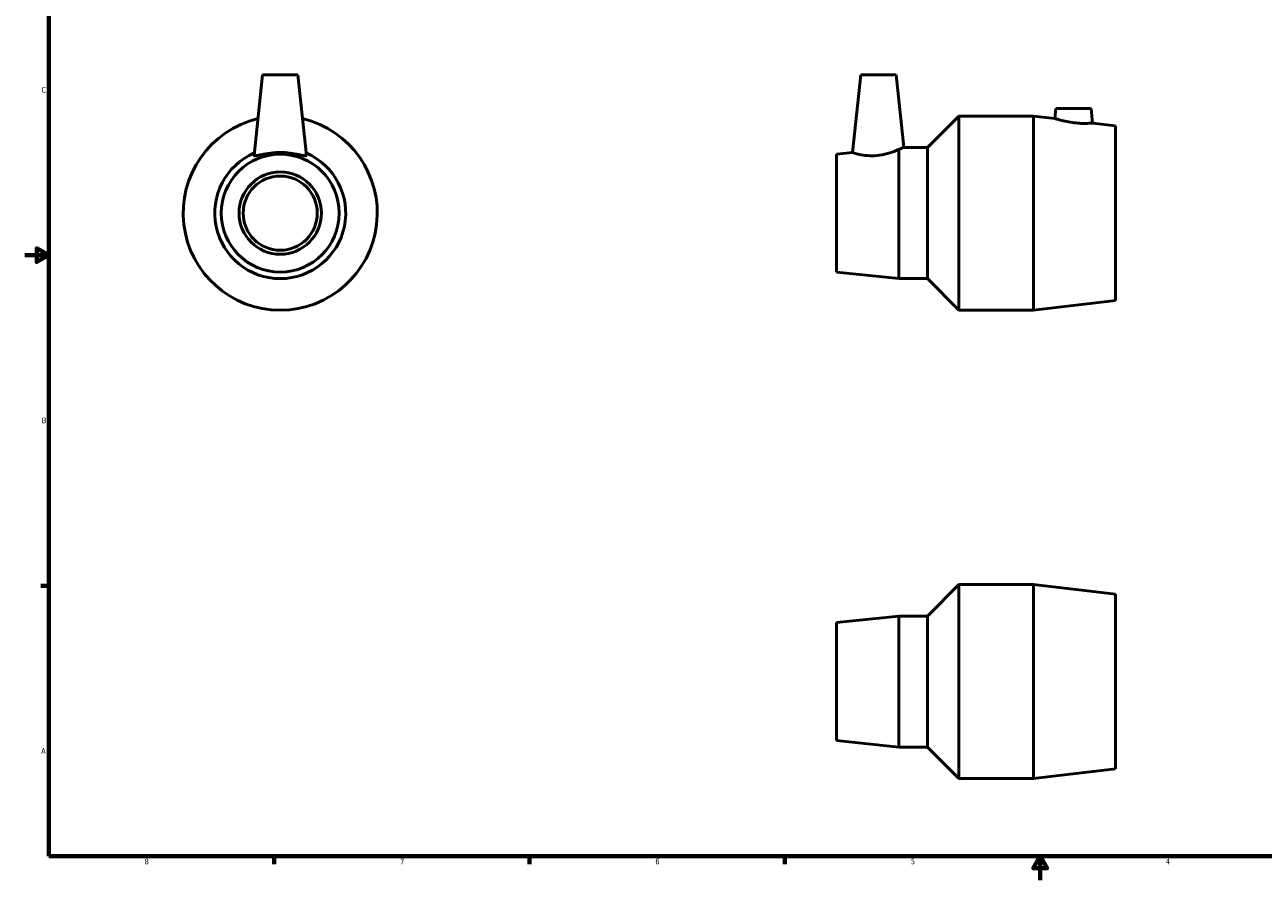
# Model space of a CAD drawing. Header units: inches. Extents: x 0.1 to 38, y 0.6 to 29.1.
# Tile 1 of 4: x 0.1 to 20.7, y 0.6 to 14.8. Entities that reach past the tile are written whole.
import ezdxf

# ---------------------------------------------------------------- set-up
doc = ezdxf.new("R2010")
doc.units = ezdxf.units.IN
doc.header["$MEASUREMENT"] = 0
doc.layers.add('Border (ANSI)', color=7, linetype='Continuous', lineweight=70)
doc.layers.add('Visible (ANSI)', color=7, linetype='Continuous', lineweight=50)
doc.styles.add('Note Text (ANSI)', font='tahoma.ttf')

# ---------------------------------------------------------------- blocks, each defined once
blk = doc.blocks.new('Borders Default Border')
at = {"layer": 'Border (ANSI)'}
for p, q in [((0.5, 5.5), (0.366, 5.5)), ((4.25, 1), (4.25, 0.866)), ((8.5, 1), (8.5, 0.866)), ((12.75, 1), (12.75, 0.866))]:
    blk.add_line(p, q, dxfattribs=at)
at = {"layer": 'Border (ANSI)', "flags": 128}
for points in [[(0.5, 1), (0.5, 21), (33.5, 21), (33.5, 1), (0.5, 1)], [(0.1, 11), (0.5, 11), (0.3, 11.115), (0.3, 10.885), (0.5, 11)], [(17, 0.6), (17, 1), (16.885, 0.8), (17.115, 0.8), (17, 1)]]:
    blk.add_lwpolyline(points, dxfattribs=at)
at = {"layer": 'Border (ANSI)', "color": 5, "true_color": 0x0000ff, "char_height": 0.0945, "attachment_point": 7, "style": 'Note Text (ANSI)'}
for s, insert in [('C', (0.378, 13.701)), ('B', (0.384, 8.203)), ('A', (0.373, 2.703)), ('8', (2.094, 0.863)), ('7', (6.346, 0.866)), ('6', (10.595, 0.864)), ('5', (14.847, 0.864)), ('4', (19.092, 0.866))]:
    blk.add_mtext(s, dxfattribs=dict(at, insert=insert))

msp = doc.modelspace()

# ---------------------------------------------------------------- linework, layer by layer
at = {"layer": 'Visible (ANSI)'}
for p, q in [((4.057, 13.998), (3.916, 12.658)), ((4.057, 13.998), (4.647, 13.998)), ((4.647, 13.998), (4.788, 12.658)), ((14.013, 13.998), (13.877, 12.707)), ((14.013, 13.998), (14.603, 13.998)), ((14.603, 13.998), (14.729, 12.797)), ((17.261, 13.438), (17.246, 13.271)), ((17.261, 13.438), (17.851, 13.438)), ((17.851, 13.438), (17.872, 13.197)), ((15.123, 12.788), (15.648, 13.313)), ((15.648, 10.083), (15.648, 13.313)), ((15.648, 13.313), (16.89, 13.313)), ((16.89, 10.083), (16.89, 13.313)), ((17.246, 13.271), (16.89, 13.313)), ((18.252, 13.152), (17.872, 13.197)), ((18.252, 10.245), (18.252, 13.152)), ((14.713, 12.788), (15.123, 12.788)), ((15.123, 10.608), (15.123, 12.788)), ((13.612, 12.679), (13.877, 12.707)), ((13.612, 10.717), (13.612, 12.679)), ((14.65, 10.608), (14.65, 12.759)), ((13.612, 10.717), (14.65, 10.608)), ((14.65, 10.608), (15.123, 10.608)), ((15.123, 10.608), (15.648, 10.083)), ((18.252, 10.245), (16.89, 10.083)), ((15.648, 10.083), (16.89, 10.083)), ((15.123, 4.995), (15.648, 5.52)), ((15.648, 2.29), (15.648, 5.52)), ((15.648, 5.52), (16.89, 5.52)), ((16.89, 2.29), (16.89, 5.52)), ((18.252, 5.359), (16.89, 5.52)), ((18.252, 2.452), (18.252, 5.359)), ((13.612, 4.886), (14.65, 4.995)), ((14.65, 2.815), (14.65, 4.995)), ((14.65, 4.995), (15.123, 4.995)), ((15.123, 2.815), (15.123, 4.995)), ((13.612, 2.924), (13.612, 4.886)), ((13.612, 2.924), (14.65, 2.815)), ((14.65, 2.815), (15.123, 2.815)), ((15.123, 2.815), (15.648, 2.29)), ((15.648, 2.29), (16.89, 2.29)), ((18.252, 2.452), (16.89, 2.29))]:
    msp.add_line(p, q, dxfattribs=at)
for radius in [0.981, 0.685, 0.617]:
    msp.add_circle((4.352, 11.698), radius, dxfattribs=at)
for radius, start, end in [(1.615, 103.311, 76.689), (1.09, 113.339, 66.661)]:
    msp.add_arc((4.352, 11.698), radius, start, end, dxfattribs=at)
for points, knots in [([(17.872, 13.197), (17.872, 13.197), (17.865, 13.196), (17.834, 13.194), (17.81, 13.192), (17.756, 13.19), (17.722, 13.19), (17.646, 13.193), (17.605, 13.196), (17.526, 13.205), (17.483, 13.212), (17.404, 13.228), (17.367, 13.236), (17.311, 13.251), (17.287, 13.259), (17.254, 13.269), (17.246, 13.271), (17.246, 13.271)], [1.186017, 1.186017, 1.186017, 1.186017, 1.483237, 1.483237, 1.780457, 1.780457, 2.076245, 2.076245, 2.372033, 2.372033, 2.684462, 2.684462, 2.996892, 2.996892, 3.303383, 3.303383, 3.609875, 3.609875, 3.609875, 3.609875]), ([(14.65, 12.759), (14.668, 12.767), (14.683, 12.774), (14.718, 12.791), (14.729, 12.797), (14.729, 12.797)], [1.0764052, 1.0764052, 1.0764052, 1.0764052, 1.3128186, 1.3128186, 1.7407473, 1.7407473, 1.7407473, 1.7407473]), ([(4.788, 12.656), (4.785, 12.651), (4.772, 12.65), (4.725, 12.658), (4.691, 12.666), (4.615, 12.682), (4.567, 12.691), (4.462, 12.704), (4.405, 12.707), (4.299, 12.707), (4.242, 12.704), (4.137, 12.691), (4.089, 12.682), (4.012, 12.666), (3.978, 12.658), (3.931, 12.65), (3.918, 12.651), (3.916, 12.656), (3.916, 12.657), (3.916, 12.658)], [0, 0, 0, 0, 0.401472, 0.401472, 0.802943, 0.802943, 1.208625, 1.208625, 1.614306, 1.614306, 2.019988, 2.019988, 2.425669, 2.425669, 2.827141, 2.827141, 3.228612, 3.228612, 3.2879, 3.2879, 3.2879, 3.2879]), ([(14.285, 12.656), (14.232, 12.651), (14.177, 12.65), (14.076, 12.658), (14.03, 12.666), (13.959, 12.682), (13.928, 12.691), (13.887, 12.704), (13.877, 12.707), (13.877, 12.707)], [0, 0, 0, 0, 0.401472, 0.401472, 0.802943, 0.802943, 1.208625, 1.208625, 1.614306, 1.614306, 1.614306, 1.614306]), ([(14.65, 12.759), (14.635, 12.752), (14.619, 12.745), (14.563, 12.722), (14.513, 12.704), (14.403, 12.673), (14.342, 12.661), (14.285, 12.656)], [-1.076405, -1.076405, -1.076405, -1.076405, -0.88489, -0.88489, -0.442445, -0.442445, 0, 0, 0, 0])]:
    msp.add_open_spline(points, degree=3, knots=knots, dxfattribs=at)
msp.add_open_spline([(4.788, 12.658), (4.788, 12.657), (4.788, 12.656), (4.788, 12.656)], degree=3, dxfattribs=at)

# ---------------------------------------------------------------- block references
msp.add_blockref('Borders Default Border', (0, 0))

doc.saveas('drawing.dxf')
